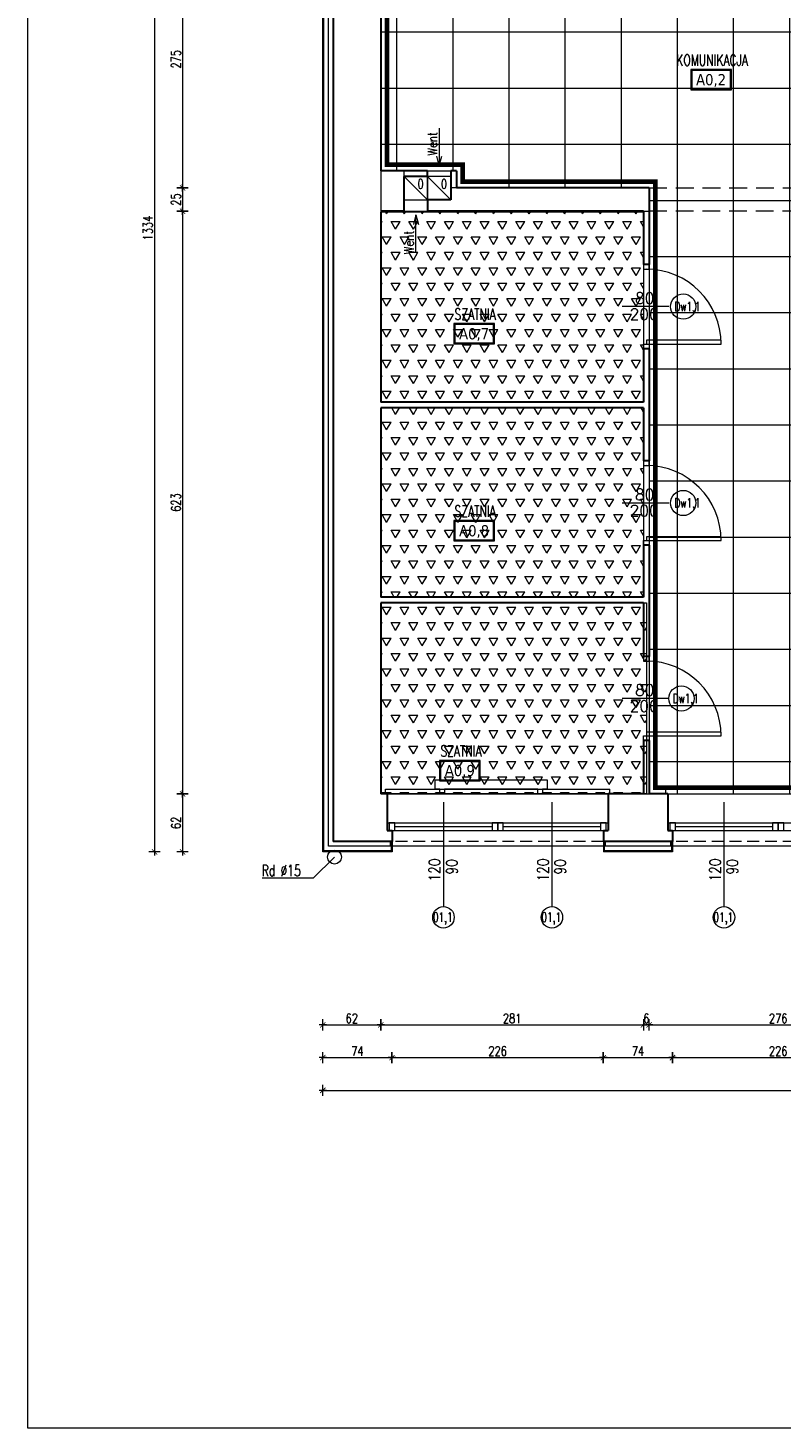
# Model space of a CAD drawing. Header units: millimetres. Extents: x 15214 to 140083, y -437840 to -79279.
# Tile 223 of 256: x 48565 to 49371, y -196253 to -194756. Entities that reach past the tile are written whole.
import ezdxf
from ezdxf.enums import TextEntityAlignment as Align

# ---------------------------------------------------------------- set-up
doc = ezdxf.new("R2010")
doc.units = ezdxf.units.MM
doc.linetypes.add('DASHED', pattern=[19.05, 12.7, -6.35])
doc.linetypes.add('HIDDEN', pattern=[9.525, 6.35, -3.175])
doc.layers.get('0').update_dxf_attribs({"lineweight": 0})
for name, color, linetype, lineweight in [('! grzejniki', 7, 'Continuous', 0), ('! tynk', 21, 'Continuous', 0), ('!! 0 posadzki gres 2 - komu', 200, 'Continuous', 9), ('!! 0 posadzki winyle 1', 31, 'Continuous', 9), ('0-osie-tx', 66, 'Continuous', 9), ('A_wymiary', 7, 'Continuous', 5), ('Istn-cienka', 4, 'Continuous', 9), ('Istn-drzwi', 1, 'Continuous', 13), ('Istn-okna', 6, 'Continuous', 13), ('Istn-sciany', 3, 'Continuous', 30), ('Istn-went', 5, 'Continuous', 13), ('Istn-widok', 1, 'Continuous', 15), ('Ocieplenie', 4, 'ZIGZAG', 5), ('Opis', 8, 'Continuous', 13), ('Opis_drzwi', 9, 'Continuous', 15), ('Opis_okna', 8, 'Continuous', 15), ('Opis_pom', 9, 'Continuous', 18)]:
    doc.layers.add(name, color=color, linetype=linetype, lineweight=lineweight)
doc.layers.add('!! 0 -cokol - 2', color=155, linetype='Continuous')
doc.layers.add('Powierzchnia', color=140, linetype='Continuous', lineweight=5, plot=False)
doc.layers.add('ramki', color=66, linetype='Continuous', lineweight=9, plot=False)
doc.styles.add('ARCHETYP', font='romans.shx', dxfattribs={"height": 15})
doc.styles.add('ARIAL', font='tahoma.ttf')
doc.styles.add('SIMPLEX', font='simplex.shx', dxfattribs={"width": 0.77})
doc.styles.add('TXT', font='simplex.shx')
doc.linetypes.add('ZIGZAG', pattern='A,0.00254,-5.08,[131,ltypeshp.shx,S=5.08,R=0,X=-5.08,Y=0],-10.16,[131,ltypeshp.shx,S=5.08,R=180,X=5.08,Y=0],-5.08', length=20.32254)
doc.dimstyles.new('OL PB 100', dxfattribs={"dimscale": 4, "dimtxt": 2.5, "dimasz": 0.1, "dimexe": 10, "dimexo": 10, "dimgap": 0.5, "dimtad": 1, "dimdec": 1, "dimrnd": 0.5, "dimzin": 9, "dimdsep": 46, "dimtxsty": 'SIMPLEX', "dimblk": 'thick_MSz', "dimcen": 0.05, "dimdle": 8, "dimse1": 1, "dimse2": 1, "dimclrd": 256, "dimclre": 256, "dimclrt": 3, "dimadec": 1, "dimazin": 2, "dimtfac": 1, "dimtdec": 1, "dimtix": 1, "dimtofl": 0, "dimtmove": 2, "dimatfit": 3, "dimldrblk": 'thick_MSz', "dimfxl": 10, "dimfxlon": 1, "dimtolj": 1, "dimlwd": -1, "dimlwe": -1, "dimarcsym": 0})

# ---------------------------------------------------------------- blocks, each defined once
blk = doc.blocks.new('thick_MSz')
for p, q in [((-10, 0), (10, 0)), ((0, 15), (0, -15))]:
    blk.add_line(p, q)
at = {"const_width": 2, "elevation": 2}
blk.add_lwpolyline([(-7.1, -7.1), (7.1, 7.1)], dxfattribs=at)
blk = doc.blocks.new('*D433')
at = {"layer": 'A_wymiary', "transparency": 16777216}
blk.add_line((48700.7, -194303), (48700.7, -195636.2), dxfattribs=at)
at = {"layer": 'DEFPOINTS', "color": 0, "transparency": 16777216}
for p in [(48880.7, -194302.6), (48700.7, -195636.6), (48880.7, -195636.6)]:
    blk.add_point(p, dxfattribs=at)
at = {"layer": 'A_wymiary', "transparency": 16777216, "xscale": 0.4, "yscale": 0.4, "zscale": 0.4}
for p, rotation in [((48700.7, -194302.6), 90), ((48700.7, -195636.6), 270)]:
    blk.add_blockref('thick_MSz', p, dxfattribs=dict(at, rotation=rotation))
at = {"layer": 'A_wymiary', "color": 3, "transparency": 16777216, "insert": (48693.7, -194969.6), "char_height": 10, "attachment_point": 5, "rotation": 90, "style": 'SIMPLEX'}
blk.add_mtext('\\A1;1334', dxfattribs=at)
blk = doc.blocks.new('*D437')
at = {"layer": 'A_wymiary', "transparency": 16777216}
blk.add_line((48730.7, -194652), (48730.7, -194926.2), dxfattribs=at)
at = {"layer": 'DEFPOINTS', "color": 0, "transparency": 16777216}
for p in [(48942.7, -194651.6), (48730.7, -194926.6), (49023.7, -194926.6)]:
    blk.add_point(p, dxfattribs=at)
at = {"layer": 'A_wymiary', "transparency": 16777216, "xscale": 0.4, "yscale": 0.4, "zscale": 0.4}
for p, rotation in [((48730.7, -194651.6), 90), ((48730.7, -194926.6), 270)]:
    blk.add_blockref('thick_MSz', p, dxfattribs=dict(at, rotation=rotation))
at = {"layer": 'A_wymiary', "color": 3, "transparency": 16777216, "insert": (48723.7, -194789.1), "char_height": 10, "attachment_point": 5, "rotation": 90, "style": 'SIMPLEX'}
blk.add_mtext('\\A1;275', dxfattribs=at)
blk = doc.blocks.new('*D438')
at = {"layer": 'A_wymiary', "transparency": 16777216}
blk.add_line((48730.7, -194927), (48730.7, -194951.2), dxfattribs=at)
at = {"layer": 'DEFPOINTS', "color": 0, "transparency": 16777216}
for p in [(49023.7, -194926.6), (48730.7, -194951.6), (49023.7, -194951.6)]:
    blk.add_point(p, dxfattribs=at)
at = {"layer": 'A_wymiary', "transparency": 16777216, "xscale": 0.4, "yscale": 0.4, "zscale": 0.4}
for p, rotation in [((48730.7, -194926.6), 90), ((48730.7, -194951.6), 270)]:
    blk.add_blockref('thick_MSz', p, dxfattribs=dict(at, rotation=rotation))
at = {"layer": 'A_wymiary', "color": 3, "transparency": 16777216, "insert": (48723.7, -194939.1), "char_height": 10, "attachment_point": 5, "rotation": 90, "style": 'SIMPLEX'}
blk.add_mtext('\\A1;25', dxfattribs=at)
blk = doc.blocks.new('*D439')
at = {"layer": 'A_wymiary', "transparency": 16777216}
blk.add_line((48730.7, -194952), (48730.7, -195574.2), dxfattribs=at)
at = {"layer": 'DEFPOINTS', "color": 0, "transparency": 16777216}
for p in [(49023.7, -194951.6), (48730.7, -195574.6), (48942.7, -195574.6)]:
    blk.add_point(p, dxfattribs=at)
at = {"layer": 'A_wymiary', "transparency": 16777216, "xscale": 0.4, "yscale": 0.4, "zscale": 0.4}
for p, rotation in [((48730.7, -194951.6), 90), ((48730.7, -195574.6), 270)]:
    blk.add_blockref('thick_MSz', p, dxfattribs=dict(at, rotation=rotation))
at = {"layer": 'A_wymiary', "color": 3, "transparency": 16777216, "insert": (48723.7, -195263.1), "char_height": 10, "attachment_point": 5, "rotation": 90, "style": 'SIMPLEX'}
blk.add_mtext('\\A1;623', dxfattribs=at)
blk = doc.blocks.new('*D440')
at = {"layer": 'A_wymiary', "transparency": 16777216}
blk.add_line((48730.7, -195575), (48730.7, -195636.2), dxfattribs=at)
at = {"layer": 'DEFPOINTS', "color": 0, "transparency": 16777216}
for p in [(48942.7, -195574.6), (48730.7, -195636.6), (48954.7, -195636.6)]:
    blk.add_point(p, dxfattribs=at)
at = {"layer": 'A_wymiary', "transparency": 16777216, "xscale": 0.4, "yscale": 0.4, "zscale": 0.4}
for p, rotation in [((48730.7, -195574.6), 90), ((48730.7, -195636.6), 270)]:
    blk.add_blockref('thick_MSz', p, dxfattribs=dict(at, rotation=rotation))
at = {"layer": 'A_wymiary', "color": 3, "transparency": 16777216, "insert": (48723.7, -195605.6), "char_height": 10, "attachment_point": 5, "rotation": 90, "style": 'SIMPLEX'}
blk.add_mtext('\\A1;62', dxfattribs=at)
blk = doc.blocks.new('*D441')
at = {"layer": 'A_wymiary', "transparency": 16777216}
blk.add_line((48881.1, -195891.6), (51955.3, -195891.6), dxfattribs=at)
at = {"layer": 'DEFPOINTS', "color": 0, "transparency": 16777216}
for p in [(51955.7, -195625.6), (48880.7, -195636.6), (51955.7, -195891.6)]:
    blk.add_point(p, dxfattribs=at)
at = {"layer": 'A_wymiary', "transparency": 16777216, "xscale": 0.4, "yscale": 0.4, "zscale": 0.4, "rotation": 180}
blk.add_blockref('thick_MSz', (48880.7, -195891.6), dxfattribs=at)
at = {"layer": 'A_wymiary', "transparency": 16777216, "xscale": 0.4, "yscale": 0.4, "zscale": 0.4}
blk.add_blockref('thick_MSz', (51955.7, -195891.6), dxfattribs=at)
at = {"layer": 'A_wymiary', "color": 3, "transparency": 16777216, "insert": (50418.2, -195884.6), "char_height": 10, "attachment_point": 5, "style": 'SIMPLEX'}
blk.add_mtext('\\A1;3075', dxfattribs=at)
blk = doc.blocks.new('*D533')
at = {"layer": 'A_wymiary', "transparency": 16777216}
blk.add_line((48881.1, -195821.6), (48942.3, -195821.6), dxfattribs=at)
at = {"layer": 'DEFPOINTS', "color": 0, "transparency": 16777216}
for p in [(48942.7, -195574.6), (48880.7, -195601.6), (48942.7, -195821.6)]:
    blk.add_point(p, dxfattribs=at)
at = {"layer": 'A_wymiary', "transparency": 16777216, "xscale": 0.4, "yscale": 0.4, "zscale": 0.4, "rotation": 180}
blk.add_blockref('thick_MSz', (48880.7, -195821.6), dxfattribs=at)
at = {"layer": 'A_wymiary', "transparency": 16777216, "xscale": 0.4, "yscale": 0.4, "zscale": 0.4}
blk.add_blockref('thick_MSz', (48942.7, -195821.6), dxfattribs=at)
at = {"layer": 'A_wymiary', "color": 3, "transparency": 16777216, "insert": (48911.7, -195814.6), "char_height": 10, "attachment_point": 5, "style": 'SIMPLEX'}
blk.add_mtext('\\A1;62', dxfattribs=at)
blk = doc.blocks.new('*D534')
at = {"layer": 'A_wymiary', "transparency": 16777216}
blk.add_line((48943.1, -195821.6), (49223.3, -195821.6), dxfattribs=at)
at = {"layer": 'DEFPOINTS', "color": 0, "transparency": 16777216}
for p in [(49223.7, -195539.6), (48942.7, -195574.6), (49223.7, -195821.6)]:
    blk.add_point(p, dxfattribs=at)
at = {"layer": 'A_wymiary', "transparency": 16777216, "xscale": 0.4, "yscale": 0.4, "zscale": 0.4, "rotation": 180}
blk.add_blockref('thick_MSz', (48942.7, -195821.6), dxfattribs=at)
at = {"layer": 'A_wymiary', "transparency": 16777216, "xscale": 0.4, "yscale": 0.4, "zscale": 0.4}
blk.add_blockref('thick_MSz', (49223.7, -195821.6), dxfattribs=at)
at = {"layer": 'A_wymiary', "color": 3, "transparency": 16777216, "insert": (49083.2, -195814.6), "char_height": 10, "attachment_point": 5, "style": 'SIMPLEX'}
blk.add_mtext('\\A1;281', dxfattribs=at)
blk = doc.blocks.new('*D535')
at = {"layer": 'A_wymiary', "transparency": 16777216}
for p, q in [((49223.3, -195821.6), (49222.9, -195821.6)), ((49230.1, -195821.6), (49230.5, -195821.6))]:
    blk.add_line(p, q, dxfattribs=at)
at = {"layer": 'DEFPOINTS', "color": 0, "transparency": 16777216}
for p in [(49223.7, -195539.6), (49229.7, -195539.6), (49229.7, -195821.6)]:
    blk.add_point(p, dxfattribs=at)
at = {"layer": 'A_wymiary', "transparency": 16777216, "xscale": 0.4, "yscale": 0.4, "zscale": 0.4}
blk.add_blockref('thick_MSz', (49223.7, -195821.6), dxfattribs=at)
at = {"layer": 'A_wymiary', "transparency": 16777216, "xscale": 0.4, "yscale": 0.4, "zscale": 0.4, "rotation": 180}
blk.add_blockref('thick_MSz', (49229.7, -195821.6), dxfattribs=at)
at = {"layer": 'A_wymiary', "color": 3, "transparency": 16777216, "insert": (49226.7, -195814.6), "char_height": 10, "attachment_point": 5, "style": 'SIMPLEX'}
blk.add_mtext('\\A1;6', dxfattribs=at)
blk = doc.blocks.new('*D536')
at = {"layer": 'A_wymiary', "transparency": 16777216}
blk.add_line((49230.1, -195821.6), (49505.3, -195821.6), dxfattribs=at)
at = {"layer": 'DEFPOINTS', "color": 0, "transparency": 16777216}
for p in [(49229.7, -195539.6), (49505.7, -195540.1), (49505.7, -195821.6)]:
    blk.add_point(p, dxfattribs=at)
at = {"layer": 'A_wymiary', "transparency": 16777216, "xscale": 0.4, "yscale": 0.4, "zscale": 0.4, "rotation": 180}
blk.add_blockref('thick_MSz', (49229.7, -195821.6), dxfattribs=at)
at = {"layer": 'A_wymiary', "transparency": 16777216, "xscale": 0.4, "yscale": 0.4, "zscale": 0.4}
blk.add_blockref('thick_MSz', (49505.7, -195821.6), dxfattribs=at)
at = {"layer": 'A_wymiary', "color": 3, "transparency": 16777216, "insert": (49367.7, -195814.6), "char_height": 10, "attachment_point": 5, "style": 'SIMPLEX'}
blk.add_mtext('\\A1;276', dxfattribs=at)
blk = doc.blocks.new('*D549')
at = {"layer": 'A_wymiary', "transparency": 16777216}
blk.add_line((48881.1, -195856.6), (48954.3, -195856.6), dxfattribs=at)
at = {"layer": 'DEFPOINTS', "color": 0, "transparency": 16777216}
for p in [(48880.7, -195636.6), (48954.7, -195636.6), (48954.7, -195856.6)]:
    blk.add_point(p, dxfattribs=at)
at = {"layer": 'A_wymiary', "transparency": 16777216, "xscale": 0.4, "yscale": 0.4, "zscale": 0.4, "rotation": 180}
blk.add_blockref('thick_MSz', (48880.7, -195856.6), dxfattribs=at)
at = {"layer": 'A_wymiary', "transparency": 16777216, "xscale": 0.4, "yscale": 0.4, "zscale": 0.4}
blk.add_blockref('thick_MSz', (48954.7, -195856.6), dxfattribs=at)
at = {"layer": 'A_wymiary', "color": 3, "transparency": 16777216, "insert": (48917.7, -195849.6), "char_height": 10, "attachment_point": 5, "style": 'SIMPLEX'}
blk.add_mtext('\\A1;74', dxfattribs=at)
blk = doc.blocks.new('*D550')
at = {"layer": 'A_wymiary', "transparency": 16777216}
blk.add_line((48955.1, -195856.6), (49180.3, -195856.6), dxfattribs=at)
at = {"layer": 'DEFPOINTS', "color": 0, "transparency": 16777216}
for p in [(48954.7, -195636.6), (49180.7, -195636.6), (49180.7, -195856.6)]:
    blk.add_point(p, dxfattribs=at)
at = {"layer": 'A_wymiary', "transparency": 16777216, "xscale": 0.4, "yscale": 0.4, "zscale": 0.4, "rotation": 180}
blk.add_blockref('thick_MSz', (48954.7, -195856.6), dxfattribs=at)
at = {"layer": 'A_wymiary', "transparency": 16777216, "xscale": 0.4, "yscale": 0.4, "zscale": 0.4}
blk.add_blockref('thick_MSz', (49180.7, -195856.6), dxfattribs=at)
at = {"layer": 'A_wymiary', "color": 3, "transparency": 16777216, "insert": (49067.7, -195849.6), "char_height": 10, "attachment_point": 5, "style": 'SIMPLEX'}
blk.add_mtext('\\A1;226', dxfattribs=at)
blk = doc.blocks.new('*D551')
at = {"layer": 'A_wymiary', "transparency": 16777216}
blk.add_line((49181.1, -195856.6), (49254.3, -195856.6), dxfattribs=at)
at = {"layer": 'DEFPOINTS', "color": 0, "transparency": 16777216}
for p in [(49180.7, -195636.6), (49254.7, -195636.6), (49254.7, -195856.6)]:
    blk.add_point(p, dxfattribs=at)
at = {"layer": 'A_wymiary', "transparency": 16777216, "xscale": 0.4, "yscale": 0.4, "zscale": 0.4, "rotation": 180}
blk.add_blockref('thick_MSz', (49180.7, -195856.6), dxfattribs=at)
at = {"layer": 'A_wymiary', "transparency": 16777216, "xscale": 0.4, "yscale": 0.4, "zscale": 0.4}
blk.add_blockref('thick_MSz', (49254.7, -195856.6), dxfattribs=at)
at = {"layer": 'A_wymiary', "color": 3, "transparency": 16777216, "insert": (49217.7, -195849.6), "char_height": 10, "attachment_point": 5, "style": 'SIMPLEX'}
blk.add_mtext('\\A1;74', dxfattribs=at)
blk = doc.blocks.new('*D552')
at = {"layer": 'A_wymiary', "transparency": 16777216}
blk.add_line((49255.1, -195856.6), (49480.3, -195856.6), dxfattribs=at)
at = {"layer": 'DEFPOINTS', "color": 0, "transparency": 16777216}
for p in [(49254.7, -195636.6), (49480.7, -195635.6), (49480.7, -195856.6)]:
    blk.add_point(p, dxfattribs=at)
at = {"layer": 'A_wymiary', "transparency": 16777216, "xscale": 0.4, "yscale": 0.4, "zscale": 0.4, "rotation": 180}
blk.add_blockref('thick_MSz', (49254.7, -195856.6), dxfattribs=at)
at = {"layer": 'A_wymiary', "transparency": 16777216, "xscale": 0.4, "yscale": 0.4, "zscale": 0.4}
blk.add_blockref('thick_MSz', (49480.7, -195856.6), dxfattribs=at)
at = {"layer": 'A_wymiary', "color": 3, "transparency": 16777216, "insert": (49367.7, -195849.6), "char_height": 10, "attachment_point": 5, "style": 'SIMPLEX'}
blk.add_mtext('\\A1;226', dxfattribs=at)

msp = doc.modelspace()

# ---------------------------------------------------------------- hatches: boundary and pattern name
at = {"layer": '!! 0 posadzki gres 2 - komu', "linetype": 'Continuous'}
h = msp.add_hatch(dxfattribs=at)
h.set_pattern_fill('_USER', color=256, scale=60, double=1, pattern_type=0)
h.set_pattern_definition([(0, (0, 0), (0, 60), []), (90, (0, 0), (-60, 4e-15), [])])
h.paths.add_polyline_path([(50104.71142, -194926.5883), (50104.71142, -194651.5883), (48942.71142, -194651.5883), (48942.71142, -194908.5883), (49023.71142, -194908.5883), (49023.71142, -194926.5883), (49229.71142, -194926.5883), (49229.71142, -195574.5883), (49505.71142, -195574.5883), (49505.71142, -194926.5883), (49562.71142, -194926.5883), (49562.71142, -194908.5883), (49624.71142, -194908.5883), (49624.71142, -194926.5883)])
at = {"layer": '!! 0 posadzki winyle 1'}
h = msp.add_hatch(dxfattribs=at)
h.set_pattern_fill('TRIANG', color=256, scale=2, style=0)
h.paths.add_polyline_path([(48942.71142, -194952.0883), (49223.71142, -194952.0883), (49223.71142, -195155.75497), (48942.71142, -195155.75497)])
h = msp.add_hatch(dxfattribs=at)
h.set_pattern_fill('TRIANG', color=256, scale=2, style=0)
h.paths.add_polyline_path([(48942.71142, -195161.75497), (49223.71142, -195161.75497), (49223.71142, -195364.42164), (48942.71142, -195364.42164)])
h = msp.add_hatch(dxfattribs=at)
h.set_pattern_fill('TRIANG', color=256, scale=2, style=0)
h.paths.add_polyline_path([(48942.71142, -195370.42164), (49226.71142, -195370.42164), (49226.71142, -195574.5883), (48942.71142, -195574.5883)])

# ---------------------------------------------------------------- linework, layer by layer
at = {"layer": '! grzejniki'}
msp.add_lwpolyline([(49005.71142, -195574.5883), (49005.71142, -195569.5883), (49000.71142, -195569.5883), (49000.71142, -195559.5883), (49120.71142, -195559.5883), (49120.71142, -195569.5883), (49115.71142, -195569.5883), (49115.71142, -195574.5883), (49110.71142, -195574.5883), (49110.71142, -195569.5883), (49010.71142, -195569.5883), (49010.71142, -195574.5883)], close=True, dxfattribs=at)
at = {"layer": '! tynk'}
for points in [[(48954.71142, -195636.5883), (48880.71142, -195636.5883), (48880.71142, -194302.5883), (48954.71142, -194302.5883)], [(48954.71142, -195635.5883), (48881.71142, -195635.5883), (48881.71142, -194303.5883), (48954.71142, -194303.5883)], [(48953.71142, -195625.5883), (48953.71142, -195636.5883)], [(48954.71142, -195625.5883), (48954.71142, -195636.5883)], [(49180.71142, -195625.5883), (49180.71142, -195636.5883)], [(49181.71142, -195625.5883), (49181.71142, -195636.5883)], [(49253.71142, -195625.5883), (49253.71142, -195636.5883)], [(49254.71142, -195625.5883), (49254.71142, -195636.5883)], [(49254.71142, -195635.5883), (49180.71142, -195635.5883)], [(49254.71142, -195636.5883), (49180.71142, -195636.5883)]]:
    msp.add_lwpolyline(points, dxfattribs=at)
at = {"layer": '!! 0 -cokol - 2', "color": 97, "linetype": 'DASHED', "ltscale": 5, "true_color": 0x307e39, "const_width": 5}
msp.add_lwpolyline([(50098.11535, -194919.99223), (50098.11535, -194658.18437), (48949.3075, -194658.18437), (48949.3075, -194901.99223), (49030.3075, -194901.99223), (49030.3075, -194919.99223), (49236.3075, -194919.99223), (49236.3075, -195567.99223), (49499.11535, -195567.99223), (49499.11535, -194919.99223), (49556.11535, -194919.99223), (49556.11535, -194901.99223), (49631.3075, -194901.99223), (49631.3075, -194919.99223)], close=True, dxfattribs=at)
at = {"layer": '0-osie-tx'}
msp.add_lwpolyline([(48942.71142, -195574.5883), (58021.88888, -195574.5883)], dxfattribs=at)
at = {"layer": 'Istn-cienka', "linetype": 'HIDDEN', "ltscale": 2}
for points in [[(48949.71142, -195574.5883), (49185.71142, -195574.5883)], [(49249.71142, -195574.5883), (49485.71142, -195574.5883)], [(49180.71142, -195625.5883), (48954.71142, -195625.5883)], [(49480.71142, -195625.5883), (49254.71142, -195625.5883)]]:
    msp.add_lwpolyline(points, dxfattribs=at)
at = {"layer": 'Istn-drzwi'}
for points in [[(49229.71142, -195013.5883), (49229.71142, -195008.5883), (49223.71142, -195008.5883), (49223.71142, -195013.5883)], [(49229.71142, -195093.5883), (49229.71142, -195098.5883), (49223.71142, -195098.5883), (49223.71142, -195093.5883)], [(49306.71142, -195089.5883), (49226.71142, -195089.5883), (49226.71142, -195093.5883), (49306.71142, -195093.5883)], [(49229.71142, -195223.5883), (49229.71142, -195218.5883), (49223.71142, -195218.5883), (49223.71142, -195223.5883)], [(49229.71142, -195303.5883), (49229.71142, -195308.5883), (49223.71142, -195308.5883), (49223.71142, -195303.5883)], [(49306.71142, -195299.5883), (49226.71142, -195299.5883), (49226.71142, -195303.5883), (49306.71142, -195303.5883)], [(49229.71142, -195432.5883), (49229.71142, -195427.5883), (49223.71142, -195427.5883), (49223.71142, -195432.5883)], [(49229.71142, -195512.5883), (49229.71142, -195517.5883), (49223.71142, -195517.5883), (49223.71142, -195512.5883)], [(49306.71142, -195508.5883), (49226.71142, -195508.5883), (49226.71142, -195512.5883), (49306.71142, -195512.5883)]]:
    msp.add_lwpolyline(points, close=True, dxfattribs=at)
for points in [[(49250.71142, -195053.5883), (49200.71142, -195053.5883)], [(49250.71142, -195263.5883), (49200.71142, -195263.5883)], [(49250.71142, -195472.5883), (49200.71142, -195472.5883)]]:
    msp.add_lwpolyline(points, dxfattribs=at)
for centre in [(49226.71142, -195093.5883), (49226.71142, -195303.5883), (49226.71142, -195512.5883)]:
    msp.add_arc(centre, 80, 359.99999996, 89.99999996, dxfattribs=at)
at = {"layer": 'Istn-okna'}
for points in [[(48949.71142, -195605.5883), (49185.71142, -195605.5883)], [(48957.71142, -195609.5883), (49061.71142, -195609.5883)], [(49073.71142, -195609.5883), (49177.71142, -195609.5883)], [(49249.71142, -195605.5883), (49485.71142, -195605.5883)], [(49257.71142, -195609.5883), (49361.71142, -195609.5883)], [(48949.71142, -195613.5883), (49185.71142, -195613.5883)], [(49249.71142, -195613.5883), (49485.71142, -195613.5883)]]:
    msp.add_lwpolyline(points, dxfattribs=at)
for points in [[(48951.71142, -195613.5883), (48957.71142, -195613.5883), (48957.71142, -195605.5883), (48951.71142, -195605.5883)], [(49061.71142, -195613.5883), (49067.71142, -195613.5883), (49067.71142, -195605.5883), (49061.71142, -195605.5883)], [(49067.71142, -195613.5883), (49073.71142, -195613.5883), (49073.71142, -195605.5883), (49067.71142, -195605.5883)], [(49177.71142, -195613.5883), (49183.71142, -195613.5883), (49183.71142, -195605.5883), (49177.71142, -195605.5883)], [(49251.71142, -195613.5883), (49257.71142, -195613.5883), (49257.71142, -195605.5883), (49251.71142, -195605.5883)], [(49361.71142, -195613.5883), (49367.71142, -195613.5883), (49367.71142, -195605.5883), (49361.71142, -195605.5883)], [(49367.71142, -195613.5883), (49373.71142, -195613.5883), (49373.71142, -195605.5883), (49367.71142, -195605.5883)]]:
    msp.add_lwpolyline(points, close=True, dxfattribs=at)
at = {"layer": 'Istn-sciany'}
for p, q in [((48891.71142, -194313.5883), (48891.71142, -195625.5883)), ((48942.71142, -194651.5883), (48942.71142, -194908.5883)), ((49017.71142, -194908.5883), (49017.71142, -194939.5883)), ((49023.71142, -194908.5883), (49023.71142, -194926.5883)), ((49229.71142, -194926.5883), (49229.71142, -194951.5883)), ((48942.71142, -194952.0883), (48942.71142, -195155.75497)), ((48942.71142, -195161.75497), (48942.71142, -195364.42164)), ((48942.71142, -195370.42164), (48942.71142, -195574.5883))]:
    msp.add_line(p, q, dxfattribs=at)
for points in [[(48992.71142, -194908.5883), (48942.71142, -194908.5883)], [(48992.71142, -194914.5883), (48967.71142, -194914.5883)], [(48967.71142, -194951.5883), (48967.71142, -194914.5883)], [(48992.71142, -194914.5883), (48992.71142, -194908.5883)], [(49023.71142, -194908.5883), (49017.71142, -194908.5883)], [(49229.71142, -194926.5883), (49023.71142, -194926.5883)], [(48967.71142, -194951.5883), (48942.71142, -194951.5883)], [(49017.71142, -194939.5883), (48992.71142, -194939.5883)], [(48992.71142, -194939.5883), (48992.71142, -194951.5883)], [(49223.71142, -194951.5883), (48992.71142, -194951.5883)], [(49223.71142, -194952.0883), (49223.71142, -195008.5883)], [(49229.71142, -194952.0883), (49229.71142, -195008.5883)], [(49229.71142, -195008.5883), (49223.71142, -195008.5883)], [(49223.71142, -195098.5883), (49223.71142, -195155.75497)], [(49229.71142, -195098.5883), (49223.71142, -195098.5883)], [(49229.71142, -195098.5883), (49229.71142, -195218.5883)], [(49223.71142, -195155.75497), (48942.71142, -195155.75497)], [(49223.71142, -195161.75497), (48942.71142, -195161.75497)], [(49223.71142, -195161.75497), (49223.71142, -195218.5883)], [(49229.71142, -195218.5883), (49223.71142, -195218.5883)], [(49223.71142, -195308.5883), (49223.71142, -195364.42164)], [(49229.71142, -195308.5883), (49223.71142, -195308.5883)], [(49229.71142, -195308.5883), (49229.71142, -195427.5883)], [(49223.71142, -195364.42164), (48942.71142, -195364.42164)], [(49223.71142, -195370.42164), (48942.71142, -195370.42164)], [(49223.71142, -195370.42164), (49223.71142, -195427.5883)], [(49229.71142, -195427.5883), (49223.71142, -195427.5883)], [(49223.71142, -195517.5883), (49223.71142, -195574.5883)], [(49229.71142, -195517.5883), (49223.71142, -195517.5883)], [(49229.71142, -195517.5883), (49229.71142, -195574.5883)], [(48949.71142, -195574.5883), (48942.71142, -195574.5883)], [(48949.71142, -195574.5883), (48949.71142, -195613.5883)], [(49223.71142, -195574.5883), (49185.71142, -195574.5883)], [(49185.71142, -195574.5883), (49185.71142, -195613.5883)], [(49249.71142, -195574.5883), (49229.71142, -195574.5883)], [(49249.71142, -195574.5883), (49249.71142, -195613.5883)], [(48954.71142, -195625.5883), (48891.71142, -195625.5883)], [(48949.71142, -195613.5883), (48954.71142, -195613.5883)], [(48954.71142, -195613.5883), (48954.71142, -195625.5883)], [(49180.71142, -195613.5883), (49185.71142, -195613.5883)], [(49180.71142, -195613.5883), (49180.71142, -195625.5883)], [(49254.71142, -195625.5883), (49180.71142, -195625.5883)], [(49249.71142, -195613.5883), (49254.71142, -195613.5883)], [(49254.71142, -195613.5883), (49254.71142, -195625.5883)]]:
    msp.add_lwpolyline(points, dxfattribs=at)
at = {"layer": 'Istn-went'}
for points in [[(49005.21142, -194862.63125), (49005.21142, -194902.67778)], [(49005.21142, -194902.67778), (49002.53193, -194892.67778)], [(49005.21142, -194902.67778), (49007.89092, -194892.67778)], [(48967.71142, -194914.5883), (48992.71142, -194939.5883)], [(48992.71142, -194908.5883), (49017.71142, -194908.5883)], [(48992.71142, -194914.5883), (49017.71142, -194939.5883)], [(48967.71142, -194951.5883), (48992.71142, -194951.5883)], [(48980.21142, -194955.64023), (48977.53193, -194965.64023)], [(48980.21142, -194995.68676), (48980.21142, -194955.64023)], [(48980.21142, -194955.64023), (48982.89092, -194965.64023)]]:
    msp.add_lwpolyline(points, dxfattribs=at)
for points in [[(48967.71142, -194939.5883), (48992.71142, -194939.5883), (48992.71142, -194914.5883), (48967.71142, -194914.5883)], [(48992.71142, -194939.5883), (49017.71142, -194939.5883), (49017.71142, -194914.5883), (48992.71142, -194914.5883)]]:
    msp.add_lwpolyline(points, close=True, dxfattribs=at)
at = {"layer": 'Istn-widok'}
for points in [[(48942.71142, -194908.5883), (48942.71142, -194951.5883)], [(48967.71142, -194914.5883), (48967.71142, -194908.5883)], [(49023.71142, -194926.5883), (49017.71142, -194926.5883)], [(49223.71142, -194951.5883), (49229.71142, -194951.5883)], [(48947.71142, -195569.5883), (49187.71142, -195569.5883)], [(48947.71142, -195574.5883), (48947.71142, -195569.5883)], [(49187.71142, -195574.5883), (49187.71142, -195569.5883)], [(49223.71142, -195574.5883), (49229.71142, -195574.5883)], [(49247.71142, -195569.5883), (49487.71142, -195569.5883)], [(49247.71142, -195574.5883), (49247.71142, -195569.5883)], [(48952.71142, -195625.5883), (48952.71142, -195630.5883)], [(49182.71142, -195625.5883), (49182.71142, -195630.5883)], [(49252.71142, -195625.5883), (49252.71142, -195630.5883)], [(49182.71142, -195630.5883), (48952.71142, -195630.5883)], [(49482.71142, -195630.5883), (49252.71142, -195630.5883)]]:
    msp.add_lwpolyline(points, dxfattribs=at)
at = {"layer": 'Istn-widok', "linetype": 'HIDDEN', "ltscale": 3}
for points in [[(49229.71142, -194926.5883), (49505.71142, -194926.5883)], [(49505.71142, -194951.5883), (49229.71142, -194951.5883)]]:
    msp.add_lwpolyline(points, dxfattribs=at)
at = {"layer": 'Istn-widok'}
msp.add_circle((48893.21142, -195642.0883), 7.5, dxfattribs=at)
at = {"layer": 'Ocieplenie', "linetype": 'ZIGZAG', "ltscale": 0.75}
for points in [[(48954.71142, -195630.5883), (48886.71142, -195630.5883), (48886.71142, -194308.5883), (48954.71142, -194308.5883)], [(49254.71142, -195630.5883), (49180.71142, -195630.5883)]]:
    msp.add_lwpolyline(points, dxfattribs=at)
at = {"layer": 'Opis'}
for points in [[(48870.57423, -195664.7255), (48893.21142, -195642.0883)], [(48870.57423, -195664.7255), (48815.68889, -195664.7255)]]:
    msp.add_lwpolyline(points, dxfattribs=at)
at = {"layer": 'Opis_drzwi'}
for centre in [(49266.13732, -195053.5883), (49266.13732, -195263.5883), (49264.21142, -195472.5883)]:
    msp.add_circle(centre, 13.5, dxfattribs=at)
at = {"layer": 'Opis_okna'}
for points in [[(49009.71142, -195583.42942), (49009.71142, -195695.01463)], [(49125.71142, -195583.42942), (49125.71142, -195695.01463)], [(49309.71142, -195583.42942), (49309.71142, -195695.01463)]]:
    msp.add_lwpolyline(points, dxfattribs=at)
for centre in [(49009.71142, -195706.51463), (49125.71142, -195706.51463), (49309.71142, -195706.51463)]:
    msp.add_circle(centre, 11.5, dxfattribs=at)
at = {"layer": 'Opis_pom', "ltscale": 0.7}
for points in [[(49274.15259, -194821.83246), (49317.67259, -194821.83246), (49317.67259, -194800.07246), (49274.15259, -194800.07246)], [(49275.24059, -194820.74446), (49316.58459, -194820.74446), (49316.58459, -194801.16046), (49275.24059, -194801.16046)], [(49020.74308, -195093.4856), (49064.26308, -195093.4856), (49064.26308, -195071.7256), (49020.74308, -195071.7256)], [(49021.83108, -195092.3976), (49063.17508, -195092.3976), (49063.17508, -195072.8136), (49021.83108, -195072.8136)], [(49020.74308, -195304.09363), (49064.26308, -195304.09363), (49064.26308, -195282.33363), (49020.74308, -195282.33363)], [(49021.83108, -195303.00563), (49063.17508, -195303.00563), (49063.17508, -195283.42163), (49021.83108, -195283.42163)], [(49005.47739, -195560.48562), (49048.99739, -195560.48562), (49048.99739, -195538.72562), (49005.47739, -195538.72562)], [(49006.56539, -195559.39762), (49047.90939, -195559.39762), (49047.90939, -195539.81362), (49006.56539, -195539.81362)]]:
    msp.add_lwpolyline(points, close=True, dxfattribs=at)
at = {"layer": 'Powierzchnia'}
for points in [[(50104.71142, -194926.5883), (50104.71142, -194651.5883), (48942.71142, -194651.5883), (48942.71142, -194908.5883), (49023.71142, -194908.5883), (49023.71142, -194926.5883), (49229.71142, -194926.5883), (49229.71142, -195574.5883), (49505.71142, -195574.5883), (49505.71142, -194926.5883), (49562.71142, -194926.5883), (49562.71142, -194908.5883), (49624.71142, -194908.5883), (49624.71142, -194926.5883)], [(48942.71142, -194952.0883), (49223.71142, -194952.0883), (49223.71142, -195155.75497), (48942.71142, -195155.75497)], [(48942.71142, -195161.75497), (49223.71142, -195161.75497), (49223.71142, -195364.42164), (48942.71142, -195364.42164)], [(48942.71142, -195370.42164), (49226.71142, -195370.42164), (49226.71142, -195574.5883), (48942.71142, -195574.5883)]]:
    msp.add_lwpolyline(points, close=True, dxfattribs=at)
at = {"layer": 'ramki'}
msp.add_lwpolyline([(48565.42916, -193282.57641), (52765.42916, -193282.57641), (52765.42916, -196252.57641), (48565.42916, -196252.57641)], close=True, dxfattribs=at)

# ---------------------------------------------------------------- texts
at = {"layer": 'Istn-drzwi', "color": 8, "style": 'ARCHETYP'}
for s, p in [('80', (49214.68862, -195050.5883)), ('200', (49208.90735, -195067.73544)), ('80', (49214.68862, -195260.5883)), ('200', (49208.90735, -195277.73544)), ('80', (49214.68862, -195469.5883)), ('200', (49208.90735, -195486.73544))]:
    msp.add_text(s, height=12, rotation=359.99999996, dxfattribs=at).set_placement(p)
at = {"layer": 'Istn-went', "style": 'ARCHETYP', "width": 0.8}
for s, rotation, p in [('Went', 89.99999996, (49002.8812, -194892.00802)), ('0', 0.00000004, (48981.87286, -194927.41077)), ('0', 0.00000004, (49006.87286, -194927.41077)), ('Went', 89.99999996, (48977.8812, -194997.47365))]:
    msp.add_text(s, height=10, rotation=rotation, dxfattribs=at).set_placement(p)
at = {"layer": 'Opis', "style": 'ARCHETYP', "width": 0.7}
msp.add_text('Rd %%C15', height=12, rotation=359.99999996, dxfattribs=at).set_placement((48815.32858, -195662.55211))
at = {"layer": 'Opis_drzwi', "style": 'ARCHETYP', "width": 0.7}
for p in [(49256.71926, -195058.50998), (49256.71926, -195268.50998), (49254.79337, -195477.50998)]:
    msp.add_text('Dw1,1', height=10, dxfattribs=at).set_placement(p)
at = {"layer": 'Opis_okna', "style": 'ARCHETYP', "width": 0.8}
for s, p in [('120', (49006.24802, -195668.31307)), ('90', (49024.6164, -195660.81414)), ('120', (49122.24802, -195668.31307)), ('90', (49140.6164, -195660.81414)), ('120', (49306.24802, -195668.31307)), ('90', (49324.6164, -195660.81414))]:
    msp.add_text(s, height=12, rotation=90, dxfattribs=at).set_placement(p)
at = {"layer": 'Opis_okna', "style": 'ARCHETYP', "width": 0.7}
for p in [(48998.50311, -195711.43631), (49114.50311, -195711.43631), (49298.50311, -195711.43631)]:
    msp.add_text('01,1', height=10, dxfattribs=at).set_placement(p)
at = {"layer": 'Opis_pom', "ltscale": 0.7, "style": 'TXT', "width": 0.7}
for s, p in [('KOMUNIKACJA', (49297.02772, -194796.02615)), ('SZATNIA', (49043.61821, -195067.67929)), ('SZATNIA', (49043.61821, -195278.28732)), ('SZATNIA', (49028.35252, -195534.67931))]:
    msp.add_text(s, height=12, dxfattribs=at).set_placement(p, align=Align.CENTER)
at = {"layer": 'Opis_pom', "ltscale": 0.7, "style": 'ARIAL'}
for tag, p in [('A0,2', (49295.91259, -194810.95246)), ('A0,7', (49042.50308, -195082.6056)), ('A0,8', (49042.50308, -195293.21363)), ('A0,9', (49027.23739, -195549.60562))]:
    msp.add_attdef(tag, text='', height=11.968, dxfattribs=at).set_placement(p, align=Align.MIDDLE_CENTER)

# ---------------------------------------------------------------- dimensions: what is measured, and where the dimension line sits
at = {"layer": 'A_wymiary'}
for base, p1, p2, picture, middle in [((48700.71142, -195636.5883), (48880.71142, -194302.5883), (48880.71142, -195636.5883), '*D433', (48693.71142, -194969.5883)), ((48730.71142, -194926.5883), (48942.71142, -194651.5883), (49023.71142, -194926.5883), '*D437', (48723.71142, -194789.0883)), ((48730.71142, -194951.5883), (49023.71142, -194926.5883), (49023.71142, -194951.5883), '*D438', (48723.71142, -194939.0883)), ((48730.71142, -195574.5883), (49023.71142, -194951.5883), (48942.71142, -195574.5883), '*D439', (48723.71142, -195263.0883)), ((48730.71142, -195636.5883), (48942.71142, -195574.5883), (48954.71142, -195636.5883), '*D440', (48723.71142, -195605.5883))]:
    dim = msp.add_linear_dim(base=base, p1=p1, p2=p2, angle=90, dimstyle='OL PB 100', dxfattribs=at)
    dim.commit()
    dim.dimension.update_dxf_attribs({"geometry": picture, "text_midpoint": middle})
for base, p1, p2, picture, middle in [((49223.71142, -195821.5883), (48942.71142, -195574.5883), (49223.71142, -195539.5883), '*D534', (49083.21142, -195814.5883)), ((49229.71142, -195821.5883), (49223.71142, -195539.5883), (49229.71142, -195539.5883), '*D535', (49226.71142, -195814.5883)), ((49505.71142, -195821.5883), (49229.71142, -195539.5883), (49505.71142, -195540.0883), '*D536', (49367.71142, -195814.5883)), ((48942.71142, -195821.5883), (48880.71142, -195601.5883), (48942.71142, -195574.5883), '*D533', (48911.71142, -195814.5883)), ((51955.71142, -195891.5883), (48880.71142, -195636.5883), (51955.71142, -195625.5883), '*D441', (50418.21142, -195884.5883)), ((48954.71142, -195856.5883), (48880.71142, -195636.5883), (48954.71142, -195636.5883), '*D549', (48917.71142, -195849.5883)), ((49180.71142, -195856.5883), (48954.71142, -195636.5883), (49180.71142, -195636.5883), '*D550', (49067.71142, -195849.5883)), ((49254.71142, -195856.5883), (49180.71142, -195636.5883), (49254.71142, -195636.5883), '*D551', (49217.71142, -195849.5883)), ((49480.71142, -195856.5883), (49254.71142, -195636.5883), (49480.71142, -195635.5883), '*D552', (49367.71142, -195849.5883))]:
    dim = msp.add_linear_dim(base=base, p1=p1, p2=p2, dimstyle='OL PB 100', dxfattribs=at)
    dim.commit()
    dim.dimension.update_dxf_attribs({"geometry": picture, "text_midpoint": middle})

doc.saveas('drawing.dxf')
